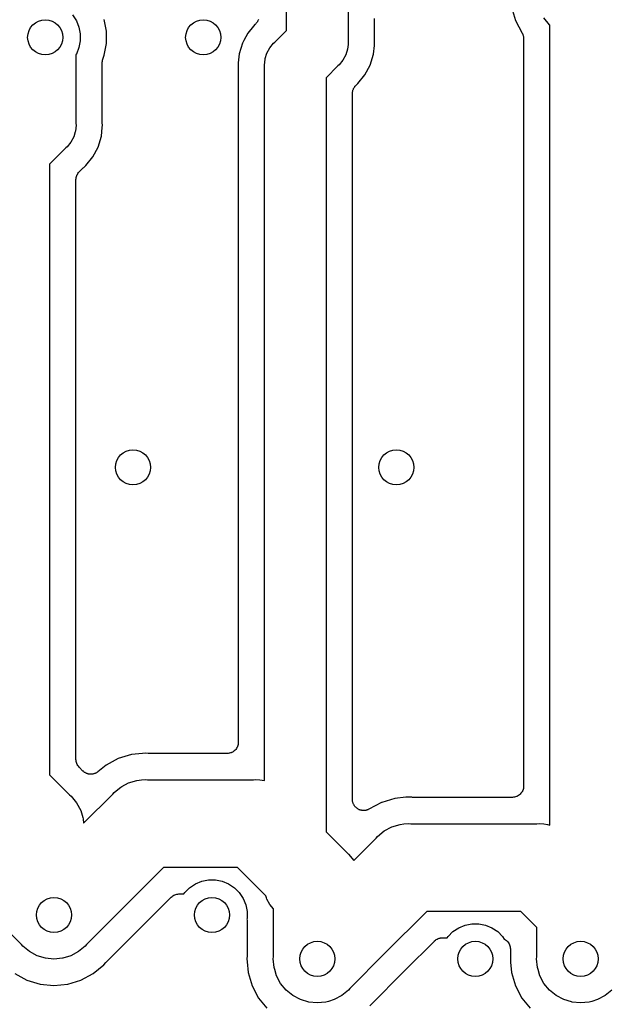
# Model space of a CAD drawing. Extents: x 59.7 to 90.8, y -72.3 to -46.6.
# Tile 3 of 10: x 69.2 to 75.9, y -66.6 to -55.4. Entities that reach past the tile are written whole.
import ezdxf

# ---------------------------------------------------------------- set-up
doc = ezdxf.new("R2010")
doc.units = 0
doc.header["$MEASUREMENT"] = 0
doc.layers.add('BLACK', color=7, linetype='CONTINUOUS')

msp = doc.modelspace()

# ---------------------------------------------------------------- linework, layer by layer
at = {"layer": 'BLACK', "linetype": 'CONTINUOUS'}
for p, q in [((72.25, -55.5207), (72.25, -55.2962)), ((72.95, -55.2962), (72.95, -55.6485)), ((74.8116, -55.2568), (74.8573, -55.4076)), ((69.8107, -55.345), (69.8545, -55.4105)), ((69.8545, -55.4105), (69.8846, -55.4833)), ((70.2, -55.5311), (70.1731, -55.3958)), ((71.9181, -55.4194), (71.9149, -55.4253)), ((71.9219, -55.4138), (71.9181, -55.4194)), ((71.924, -55.4085), (71.9219, -55.4138)), ((71.9268, -55.4036), (71.924, -55.4085)), ((71.9288, -55.3971), (71.9268, -55.4036)), ((73.25, -55.6275), (73.25, -55.3852)), ((74.8573, -55.4076), (74.935, -55.553)), ((75.2447, -55.4553), (75.1823, -55.3791)), ((69.8846, -55.4833), (69.9, -55.5606)), ((70.2, -55.6689), (70.2, -55.5311)), ((71.8718, -55.4738), (71.8069, -55.5528)), ((71.8882, -55.4538), (71.8718, -55.4738)), ((71.8718, -55.4738), (71.8718, -55.4738)), ((71.8905, -55.4519), (71.8882, -55.4538)), ((71.8945, -55.4479), (71.8905, -55.4519)), ((71.899, -55.4443), (71.8945, -55.4479)), ((71.9033, -55.4391), (71.899, -55.4443)), ((71.9081, -55.4344), (71.9033, -55.4391)), ((71.9112, -55.4297), (71.9081, -55.4344)), ((71.9149, -55.4253), (71.9112, -55.4297)), ((72.1147, -55.656), (72.25, -55.5207)), ((75.25, -55.4596), (75.2447, -55.4553)), ((75.25, -64.5752), (75.25, -55.4596)), ((69.9, -55.6394), (69.8846, -55.7167)), ((69.9, -55.5606), (69.9, -55.6394)), ((71.7617, -55.6374), (71.7466, -55.6657)), ((71.8069, -55.5528), (71.7617, -55.6374)), ((71.7617, -55.6374), (71.7617, -55.6374)), ((73.2505, -55.6328), (73.25, -55.6275)), ((73.2505, -55.6382), (73.2505, -55.6328)), ((73.2506, -55.64), (73.2505, -55.6382)), ((73.2531, -55.6657), (73.2506, -55.64)), ((74.935, -55.553), (74.9358, -55.5545)), ((74.9358, -55.5545), (74.9379, -55.5596)), ((74.9379, -55.5596), (74.9404, -55.5644)), ((74.9404, -55.5644), (74.9424, -55.5711)), ((74.9424, -55.5711), (74.945, -55.5776)), ((74.945, -55.5776), (74.946, -55.5829)), ((74.946, -55.5829), (74.9476, -55.5882)), ((74.9476, -55.5882), (74.9483, -55.5951)), ((74.9483, -55.5951), (74.9495, -55.6019)), ((74.9495, -55.6019), (74.9495, -55.6074)), ((74.9495, -55.6074), (74.95, -55.6128)), ((74.95, -55.6128), (74.95, -64.133)), ((69.8846, -55.7167), (69.8545, -55.7895)), ((70.1731, -55.8042), (70.2, -55.6689)), ((71.7466, -55.6657), (71.7094, -55.7883)), ((72.0251, -55.7811), (72.0576, -55.7203)), ((72.0576, -55.7203), (72.1013, -55.667)), ((72.1013, -55.667), (72.1147, -55.656)), ((72.9449, -55.7343), (72.9249, -55.8003)), ((72.95, -55.6829), (72.9449, -55.7343)), ((72.95, -55.6485), (72.9517, -55.6657)), ((72.9517, -55.6657), (72.95, -55.6829)), ((73.2406, -55.7931), (73.2506, -55.6914)), ((73.2506, -55.6913), (73.2531, -55.6657)), ((73.2506, -55.6914), (73.2506, -55.6913)), ((69.8545, -55.7895), (69.85, -55.7962)), ((69.85, -55.7962), (69.85, -56.5828)), ((70.15, -55.8834), (70.1513, -55.8719)), ((70.1513, -55.8719), (70.1525, -55.8603)), ((70.1525, -55.8603), (70.1527, -55.8596)), ((70.1527, -55.8596), (70.1528, -55.8588)), ((70.1528, -55.8588), (70.1563, -55.8477)), ((70.1563, -55.8477), (70.1597, -55.8366)), ((70.1597, -55.8366), (70.1731, -55.8042)), ((71.7094, -55.7883), (71.6994, -55.89)), ((71.9983, -55.9157), (72.0051, -55.8471)), ((72.0051, -55.8471), (72.0069, -55.8411)), ((72.0069, -55.8411), (72.0251, -55.7811)), ((72.8924, -55.8611), (72.8487, -55.9144)), ((72.9249, -55.8003), (72.8924, -55.8611)), ((73.2034, -55.9156), (73.2406, -55.7931)), ((70.15, -55.885), (70.15, -55.8834)), ((70.15, -55.8852), (70.15, -55.885)), ((70.15, -55.885), (70.15, -55.885)), ((70.15, -55.885), (70.15, -55.885)), ((70.15, -56.5618), (70.15, -55.8852)), ((71.6994, -55.89), (71.6969, -55.9157)), ((71.6969, -55.9157), (71.6994, -55.9414)), ((71.6994, -55.89), (71.6994, -55.89)), ((71.6994, -55.9414), (71.6996, -55.9432)), ((71.6996, -55.9432), (71.6995, -55.9485)), ((71.6995, -55.9485), (71.7, -55.9538)), ((71.7, -55.9538), (71.7, -63.633)), ((72, -55.9329), (71.9983, -55.9157)), ((72, -64.0681), (72, -55.9329)), ((72.8353, -55.9253), (72.7, -56.0607)), ((72.8487, -55.9144), (72.8353, -55.9253)), ((73.1431, -56.0286), (73.2034, -55.9156)), ((72.7, -56.0607), (72.7, -64.6537)), ((73.0618, -56.1275), (73.1431, -56.0286)), ((73.0028, -56.2119), (73.0045, -56.2066)), ((73.0045, -56.2066), (73.0056, -56.2012)), ((73.0056, -56.2012), (73.0082, -56.1948)), ((73.0082, -56.1948), (73.0103, -56.1883)), ((73.0103, -56.1883), (73.013, -56.1834)), ((73.013, -56.1834), (73.0151, -56.1783)), ((73.0151, -56.1783), (73.0189, -56.1726)), ((73.0189, -56.1726), (73.0222, -56.1666)), ((73.0222, -56.1666), (73.0258, -56.1623)), ((73.0258, -56.1623), (73.0289, -56.1577)), ((73.0289, -56.1577), (73.0337, -56.1529)), ((73.0337, -56.1529), (73.0381, -56.1476)), ((73.0381, -56.1476), (73.0425, -56.1441)), ((73.0425, -56.1441), (73.0464, -56.1402)), ((73.0464, -56.1402), (73.0618, -56.1275)), ((73, -56.2366), (73.0006, -56.231)), ((73, -56.2383), (73, -56.2366)), ((73, -64.2831), (73, -56.2383)), ((73.0006, -56.231), (73.0007, -56.2255)), ((73.0007, -56.2255), (73.002, -56.2188)), ((73.002, -56.2188), (73.0028, -56.2119)), ((69.8517, -56.6), (69.8449, -56.6686)), ((69.85, -56.5828), (69.8517, -56.6)), ((70.1406, -56.7274), (70.1506, -56.6257)), ((70.1505, -56.5672), (70.15, -56.5618)), ((70.1504, -56.5725), (70.1505, -56.5672)), ((70.1506, -56.5743), (70.1504, -56.5725)), ((70.1531, -56.6), (70.1506, -56.5743)), ((70.1506, -56.6257), (70.1531, -56.6)), ((70.1506, -56.6257), (70.1506, -56.6257)), ((69.8249, -56.7346), (69.7924, -56.7954)), ((69.8425, -56.6766), (69.8249, -56.7346)), ((69.8449, -56.6686), (69.8425, -56.6766)), ((70.1034, -56.8499), (70.1406, -56.7274)), ((69.7353, -56.8596), (69.55, -57.045)), ((69.7487, -56.8487), (69.7353, -56.8596)), ((69.7924, -56.7954), (69.7487, -56.8487)), ((70.0431, -56.9629), (70.1034, -56.8499)), ((69.9618, -57.0618), (70.0431, -56.9629)), ((69.55, -57.045), (69.55, -64.0037)), ((69.8872, -57.132), (69.9326, -57.0866)), ((69.9326, -57.0866), (69.9339, -57.0854)), ((69.9339, -57.0854), (69.9381, -57.082)), ((69.9381, -57.082), (69.9419, -57.0782)), ((69.9419, -57.0782), (69.9618, -57.0618)), ((69.85, -57.2201), (69.8513, -57.2084)), ((69.8513, -57.2084), (69.8525, -57.1967)), ((69.8525, -57.1967), (69.8527, -57.1961)), ((69.8527, -57.1961), (69.8528, -57.1954)), ((69.8528, -57.1954), (69.8563, -57.1842)), ((69.8563, -57.1842), (69.8598, -57.173)), ((69.8598, -57.173), (69.8601, -57.1725)), ((69.8601, -57.1725), (69.8603, -57.1718)), ((69.8603, -57.1718), (69.8659, -57.1615)), ((69.8659, -57.1615), (69.8715, -57.1512)), ((69.8715, -57.1512), (69.8719, -57.1507)), ((69.8719, -57.1507), (69.8722, -57.1501)), ((69.8722, -57.1501), (69.8797, -57.1411)), ((69.8797, -57.1411), (69.8872, -57.132)), ((69.85, -57.2214), (69.85, -57.2201)), ((69.85, -57.2218), (69.85, -57.2214)), ((69.85, -57.2214), (69.85, -57.2214)), ((69.85, -57.2214), (69.85, -57.2214)), ((69.85, -63.8268), (69.85, -57.2218)), ((71.6619, -63.7237), (71.6525, -63.7312)), ((71.6621, -63.7234), (71.6619, -63.7237)), ((71.6625, -63.7231), (71.6621, -63.7234)), ((71.6701, -63.7139), (71.6625, -63.7231)), ((71.6778, -63.7047), (71.6701, -63.7139)), ((71.678, -63.7044), (71.6778, -63.7047)), ((71.6783, -63.704), (71.678, -63.7044)), ((71.684, -63.6935), (71.6783, -63.704)), ((71.6897, -63.683), (71.684, -63.6935)), ((71.6899, -63.6826), (71.6897, -63.683)), ((71.6901, -63.6822), (71.6899, -63.6826)), ((71.6936, -63.6708), (71.6901, -63.6822)), ((71.6972, -63.6594), (71.6936, -63.6708)), ((71.6973, -63.659), (71.6972, -63.6594)), ((71.6974, -63.6585), (71.6973, -63.659)), ((71.6987, -63.6467), (71.6974, -63.6585)), ((71.7, -63.6348), (71.6987, -63.6467)), ((71.7, -63.633), (71.7, -63.6339)), ((71.7, -63.6339), (71.7, -63.6339)), ((71.7, -63.6339), (71.7, -63.6339)), ((71.7, -63.6339), (71.7, -63.6348)), ((69.8511, -63.8385), (69.85, -63.8268)), ((70.3324, -63.8173), (70.1934, -63.8916)), ((70.4832, -63.7716), (70.3324, -63.8173)), ((70.6068, -63.7594), (70.4832, -63.7716)), ((70.6069, -63.7594), (70.6068, -63.7594)), ((70.64, -63.7561), (70.6069, -63.7594)), ((70.6731, -63.7594), (70.64, -63.7561)), ((70.6784, -63.7594), (70.6731, -63.7594)), ((70.6838, -63.76), (70.6784, -63.7594)), ((70.6855, -63.76), (70.6838, -63.76)), ((71.573, -63.76), (70.6855, -63.76)), ((71.5849, -63.7588), (71.573, -63.76)), ((71.5968, -63.7577), (71.5849, -63.7588)), ((71.5972, -63.7576), (71.5968, -63.7577)), ((71.5977, -63.7576), (71.5972, -63.7576)), ((71.6091, -63.7541), (71.5977, -63.7576)), ((71.6206, -63.7508), (71.6091, -63.7541)), ((71.621, -63.7505), (71.6206, -63.7508)), ((71.6214, -63.7504), (71.621, -63.7505)), ((71.632, -63.7448), (71.6214, -63.7504)), ((71.6425, -63.7393), (71.632, -63.7448)), ((71.6429, -63.739), (71.6425, -63.7393)), ((71.6433, -63.7388), (71.6429, -63.739)), ((71.6525, -63.7312), (71.6433, -63.7388)), ((69.8522, -63.8502), (69.8511, -63.8385)), ((69.8524, -63.8508), (69.8522, -63.8502)), ((69.8524, -63.8515), (69.8524, -63.8508)), ((69.8558, -63.8627), (69.8524, -63.8515)), ((69.8591, -63.874), (69.8558, -63.8627)), ((69.8594, -63.8746), (69.8591, -63.874)), ((69.8596, -63.8752), (69.8594, -63.8746)), ((69.8651, -63.8856), (69.8596, -63.8752)), ((69.8705, -63.896), (69.8651, -63.8856)), ((69.8709, -63.8965), (69.8705, -63.896)), ((69.8712, -63.8971), (69.8709, -63.8965)), ((69.8786, -63.9062), (69.8712, -63.8971)), ((69.886, -63.9154), (69.8786, -63.9062)), ((69.8869, -63.9163), (69.886, -63.9154)), ((69.8872, -63.9166), (69.8869, -63.9163)), ((69.8869, -63.9163), (69.8869, -63.9163)), ((69.8869, -63.9163), (69.8869, -63.9163)), ((69.9301, -63.9595), (69.8872, -63.9166)), ((70.1934, -63.8916), (70.1005, -63.9679)), ((69.55, -64.0037), (69.7762, -64.2299)), ((69.9345, -63.9632), (69.9301, -63.9595)), ((69.9385, -63.9672), (69.9345, -63.9632)), ((69.9441, -63.971), (69.9385, -63.9672)), ((69.9492, -63.9752), (69.9441, -63.971)), ((69.9543, -63.978), (69.9492, -63.9752)), ((69.959, -63.9812), (69.9543, -63.978)), ((69.9652, -63.9838), (69.959, -63.9812)), ((69.9711, -63.987), (69.9652, -63.9838)), ((69.9766, -63.9886), (69.9711, -63.987)), ((69.9819, -63.9909), (69.9766, -63.9886)), ((69.9884, -63.9922), (69.9819, -63.9909)), ((69.9948, -63.9942), (69.9884, -63.9922)), ((70.0005, -63.9948), (69.9948, -63.9942)), ((70.0061, -63.996), (70.0005, -63.9948)), ((70.0128, -63.996), (70.0061, -63.996)), ((70.0194, -63.9967), (70.0128, -63.996)), ((70.0252, -63.9962), (70.0194, -63.9967)), ((70.0309, -63.9962), (70.0252, -63.9962)), ((70.0375, -63.995), (70.0309, -63.9962)), ((70.0441, -63.9944), (70.0375, -63.995)), ((70.0496, -63.9927), (70.0441, -63.9944)), ((70.0553, -63.9917), (70.0496, -63.9927)), ((70.0615, -63.9892), (70.0553, -63.9917)), ((70.0679, -63.9873), (70.0615, -63.9892)), ((70.073, -63.9846), (70.0679, -63.9873)), ((70.0783, -63.9825), (70.073, -63.9846)), ((70.0839, -63.9789), (70.0783, -63.9825)), ((70.0898, -63.9757), (70.0839, -63.9789)), ((70.0943, -63.9721), (70.0898, -63.9757)), ((70.0991, -63.969), (70.0943, -63.9721)), ((70.1005, -63.9679), (70.0991, -63.969)), ((70.542, -64.0672), (70.5953, -64.062)), ((70.5953, -64.062), (70.64, -64.0576)), ((70.64, -64.0576), (70.6646, -64.06)), ((70.6646, -64.06), (71.8746, -64.06)), ((71.8746, -64.06), (71.8992, -64.0576)), ((71.8992, -64.0576), (71.9439, -64.062)), ((71.9439, -64.062), (71.9972, -64.0672)), ((70.2847, -64.2047), (70.3265, -64.1705)), ((70.3265, -64.1705), (70.3609, -64.1423)), ((70.3609, -64.1423), (70.371, -64.1369)), ((70.371, -64.1369), (70.4477, -64.0958)), ((70.4477, -64.0958), (70.542, -64.0672)), ((71.9972, -64.0672), (72, -64.0681)), ((74.9436, -64.1708), (74.9401, -64.1822)), ((74.9472, -64.1594), (74.9436, -64.1708)), ((74.9473, -64.159), (74.9472, -64.1594)), ((74.9474, -64.1585), (74.9473, -64.159)), ((74.9487, -64.1467), (74.9474, -64.1585)), ((74.95, -64.1348), (74.9487, -64.1467)), ((74.95, -64.133), (74.95, -64.1339)), ((74.95, -64.1339), (74.95, -64.1339)), ((74.95, -64.1339), (74.95, -64.1339)), ((74.95, -64.1339), (74.95, -64.1348)), ((69.7762, -64.2299), (69.7953, -64.2455)), ((69.7953, -64.2455), (69.8577, -64.3217)), ((69.9379, -64.555), (70.2691, -64.2238)), ((70.2691, -64.2238), (70.2847, -64.2047)), ((73.0006, -64.289), (73, -64.2831)), ((73.4832, -64.2716), (73.3343, -64.3167)), ((73.6068, -64.2594), (73.4832, -64.2716)), ((73.6069, -64.2594), (73.6068, -64.2594)), ((73.64, -64.2561), (73.6069, -64.2594)), ((73.6731, -64.2594), (73.64, -64.2561)), ((73.6784, -64.2594), (73.6731, -64.2594)), ((73.6838, -64.26), (73.6784, -64.2594)), ((73.6855, -64.26), (73.6838, -64.26)), ((74.823, -64.26), (73.6855, -64.26)), ((74.8349, -64.2588), (74.823, -64.26)), ((74.8468, -64.2577), (74.8349, -64.2588)), ((74.8472, -64.2576), (74.8468, -64.2577)), ((74.8477, -64.2576), (74.8472, -64.2576)), ((74.8591, -64.2541), (74.8477, -64.2576)), ((74.8706, -64.2508), (74.8591, -64.2541)), ((74.871, -64.2505), (74.8706, -64.2508)), ((74.8714, -64.2504), (74.871, -64.2505)), ((74.8819, -64.2448), (74.8714, -64.2504)), ((74.8925, -64.2393), (74.8819, -64.2448)), ((74.8929, -64.239), (74.8925, -64.2393)), ((74.8933, -64.2388), (74.8929, -64.239)), ((74.9025, -64.2312), (74.8933, -64.2388)), ((74.9119, -64.2237), (74.9025, -64.2312)), ((74.9121, -64.2234), (74.9119, -64.2237)), ((74.9125, -64.2231), (74.9121, -64.2234)), ((74.9201, -64.2139), (74.9125, -64.2231)), ((74.9278, -64.2047), (74.9201, -64.2139)), ((74.928, -64.2044), (74.9278, -64.2047)), ((74.9283, -64.204), (74.928, -64.2044)), ((74.934, -64.1935), (74.9283, -64.204)), ((74.9397, -64.183), (74.934, -64.1935)), ((74.9399, -64.1826), (74.9397, -64.183)), ((74.9401, -64.1822), (74.9399, -64.1826)), ((69.8577, -64.3217), (69.9042, -64.4085)), ((73.0005, -64.2949), (73.0006, -64.289)), ((73.0018, -64.3013), (73.0005, -64.2949)), ((73.0024, -64.3078), (73.0018, -64.3013)), ((73.0041, -64.3134), (73.0024, -64.3078)), ((73.0052, -64.3192), (73.0041, -64.3134)), ((73.0077, -64.3252), (73.0052, -64.3192)), ((73.0096, -64.3315), (73.0077, -64.3252)), ((73.0124, -64.3367), (73.0096, -64.3315)), ((73.0146, -64.3422), (73.0124, -64.3367)), ((73.0182, -64.3476), (73.0146, -64.3422)), ((73.0212, -64.3534), (73.0182, -64.3476)), ((73.025, -64.3579), (73.0212, -64.3534)), ((73.0282, -64.3629), (73.025, -64.3579)), ((73.0328, -64.3675), (73.0282, -64.3629)), ((73.0369, -64.3726), (73.0328, -64.3675)), ((73.0414, -64.3763), (73.0369, -64.3726)), ((73.0456, -64.3806), (73.0414, -64.3763)), ((73.051, -64.3842), (73.0456, -64.3806)), ((73.056, -64.3884), (73.051, -64.3842)), ((73.0612, -64.3912), (73.056, -64.3884)), ((73.0661, -64.3945), (73.0612, -64.3912)), ((73.0721, -64.3971), (73.0661, -64.3945)), ((73.0778, -64.4002), (73.0721, -64.3971)), ((73.1798, -64.3981), (73.1746, -64.4008)), ((73.1853, -64.3959), (73.1798, -64.3981)), ((73.1869, -64.3951), (73.1853, -64.3959)), ((73.3324, -64.3173), (73.1869, -64.3951)), ((73.3343, -64.3167), (73.3324, -64.3173)), ((73.3343, -64.3167), (73.3343, -64.3167)), ((69.9042, -64.4085), (69.9281, -64.4875)), ((69.9281, -64.4875), (69.9328, -64.5028)), ((69.9328, -64.5028), (69.9379, -64.555)), ((73.0834, -64.4019), (73.0778, -64.4002)), ((73.0889, -64.4042), (73.0834, -64.4019)), ((73.0952, -64.4056), (73.0889, -64.4042)), ((73.1015, -64.4075), (73.0952, -64.4056)), ((73.1073, -64.4081), (73.1015, -64.4075)), ((73.1131, -64.4093), (73.1073, -64.4081)), ((73.1196, -64.4094), (73.1131, -64.4093)), ((73.1261, -64.4101), (73.1196, -64.4094)), ((73.132, -64.4095), (73.1261, -64.4101)), ((73.1379, -64.4096), (73.132, -64.4095)), ((73.1443, -64.4084), (73.1379, -64.4096)), ((73.1508, -64.4078), (73.1443, -64.4084)), ((73.1565, -64.4062), (73.1508, -64.4078)), ((73.1623, -64.4051), (73.1565, -64.4062)), ((73.1683, -64.4027), (73.1623, -64.4051)), ((73.1746, -64.4008), (73.1683, -64.4027)), ((73.3609, -64.6423), (73.4477, -64.5958)), ((73.4477, -64.5958), (73.542, -64.5672)), ((73.542, -64.5672), (73.5855, -64.5629)), ((73.5855, -64.5629), (73.64, -64.5576)), ((73.64, -64.5576), (73.6646, -64.56)), ((73.6646, -64.56), (75.1011, -64.56)), ((75.1011, -64.56), (75.1257, -64.5576)), ((75.1257, -64.5576), (75.1802, -64.5629)), ((75.1802, -64.5629), (75.2237, -64.5672)), ((75.2237, -64.5672), (75.25, -64.5752)), ((72.7, -64.6537), (72.9362, -64.8899)), ((73.0148, -64.9781), (73.2691, -64.7238)), ((73.2691, -64.7238), (73.2847, -64.7047)), ((73.2847, -64.7047), (73.3609, -64.6423)), ((72.9362, -64.8899), (72.9553, -64.9055)), ((72.9553, -64.9055), (73.0148, -64.9781)), ((70.8471, -65.06), (70.3709, -65.5362)), ((71.6921, -65.06), (70.8471, -65.06)), ((72.0138, -65.3817), (71.6921, -65.06)), ((71.0893, -65.345), (71.145, -65.2893)), ((71.145, -65.2893), (71.2105, -65.2455)), ((71.2105, -65.2455), (71.2833, -65.2154)), ((71.2833, -65.2154), (71.3606, -65.2)), ((71.3606, -65.2), (71.4394, -65.2)), ((71.4394, -65.2), (71.5167, -65.2154)), ((71.5167, -65.2154), (71.5895, -65.2455)), ((71.5895, -65.2455), (71.655, -65.2893)), ((71.655, -65.2893), (71.7107, -65.345)), ((70.5979, -65.7335), (70.9342, -65.3972)), ((70.9342, -65.3972), (70.9345, -65.3969)), ((70.9345, -65.3969), (70.9354, -65.396)), ((70.9345, -65.3969), (70.9345, -65.3969)), ((70.9345, -65.3969), (70.9345, -65.3969)), ((70.9354, -65.396), (70.9446, -65.3886)), ((70.9446, -65.3886), (70.9537, -65.3812)), ((70.9537, -65.3812), (70.9543, -65.3809)), ((70.9543, -65.3809), (70.9548, -65.3805)), ((70.9548, -65.3805), (70.9652, -65.3751)), ((70.9652, -65.3751), (70.9756, -65.3696)), ((70.9756, -65.3696), (70.9762, -65.3694)), ((70.9762, -65.3694), (70.9768, -65.3691)), ((70.9768, -65.3691), (70.9881, -65.3658)), ((70.9881, -65.3658), (70.9993, -65.3624)), ((70.9993, -65.3624), (71, -65.3624)), ((71, -65.3624), (71.0006, -65.3622)), ((71.0006, -65.3622), (71.0123, -65.3611)), ((71.0123, -65.3611), (71.024, -65.36)), ((71.024, -65.36), (71.0793, -65.36)), ((71.0793, -65.36), (71.0893, -65.345)), ((71.7107, -65.345), (71.7545, -65.4105)), ((72.0209, -65.4052), (72.0138, -65.3817)), ((72.0251, -65.4189), (72.0209, -65.4052)), ((71.7545, -65.4105), (71.7846, -65.4833)), ((71.7846, -65.4833), (71.8, -65.5606)), ((72.0576, -65.4797), (72.0251, -65.4189)), ((72.1, -65.5314), (72.0576, -65.4797)), ((70.3709, -65.5362), (69.9709, -65.9362)), ((70.3709, -65.5362), (70.3709, -65.5362)), ((71.8, -65.5606), (71.8, -65.6394)), ((72.1, -66.0754), (72.1, -65.5314)), ((73.8471, -65.56), (73.3709, -66.0362)), ((74.9186, -65.56), (73.8471, -65.56)), ((75.1, -65.7414), (74.9186, -65.56)), ((70.1979, -66.1335), (70.5979, -65.7335)), ((71.8, -65.6394), (71.7983, -65.6482)), ((71.7983, -65.6482), (71.7983, -65.6483)), ((71.7983, -65.6483), (71.7995, -65.6551)), ((71.7995, -65.6551), (71.7995, -65.6606)), ((71.7995, -65.6606), (71.8, -65.666)), ((71.8, -65.666), (71.8, -66.0545)), ((74.145, -65.7893), (74.2105, -65.7455)), ((74.2105, -65.7455), (74.2833, -65.7154)), ((74.2833, -65.7154), (74.3606, -65.7)), ((74.3606, -65.7), (74.4394, -65.7)), ((74.4394, -65.7), (74.5167, -65.7154)), ((74.5167, -65.7154), (74.5895, -65.7455)), ((74.5895, -65.7455), (74.655, -65.7893)), ((75.1, -66.0754), (75.1, -65.7414)), ((69.2291, -65.9362), (69.1038, -65.8109)), ((74.0793, -65.86), (74.0893, -65.845)), ((74.0893, -65.845), (74.145, -65.7893)), ((74.655, -65.7893), (74.7107, -65.845)), ((74.7107, -65.845), (74.7302, -65.8742)), ((69.2447, -65.9553), (69.2291, -65.9362)), ((69.2638, -65.9709), (69.2447, -65.9553)), ((69.9553, -65.9553), (69.8791, -66.0177)), ((69.9709, -65.9362), (69.9553, -65.9553)), ((73.598, -66.2334), (73.9342, -65.8972)), ((73.9342, -65.8972), (73.9345, -65.8969)), ((73.9345, -65.8969), (73.9354, -65.896)), ((73.9345, -65.8969), (73.9345, -65.8969)), ((73.9345, -65.8969), (73.9345, -65.8969)), ((73.9354, -65.896), (73.9446, -65.8886)), ((73.9446, -65.8886), (73.9537, -65.8812)), ((73.9537, -65.8812), (73.9543, -65.8809)), ((73.9543, -65.8809), (73.9548, -65.8805)), ((73.9548, -65.8805), (73.9652, -65.8751)), ((73.9652, -65.8751), (73.9756, -65.8696)), ((73.9756, -65.8696), (73.9762, -65.8694)), ((73.9762, -65.8694), (73.9768, -65.8691)), ((73.9768, -65.8691), (73.9881, -65.8658)), ((73.9881, -65.8658), (73.9993, -65.8624)), ((73.9993, -65.8624), (74, -65.8624)), ((74, -65.8624), (74.0006, -65.8622)), ((74.0006, -65.8622), (74.0123, -65.8611)), ((74.0123, -65.8611), (74.024, -65.86)), ((74.024, -65.86), (74.0793, -65.86)), ((74.7302, -65.8742), (74.7335, -65.876)), ((74.7335, -65.876), (74.744, -65.8817)), ((74.744, -65.8817), (74.7444, -65.882)), ((74.7444, -65.882), (74.7448, -65.8822)), ((74.7448, -65.8822), (74.7539, -65.8899)), ((74.7539, -65.8899), (74.7631, -65.8975)), ((74.7631, -65.8975), (74.7634, -65.8979)), ((74.7634, -65.8979), (74.7637, -65.8981)), ((74.7637, -65.8981), (74.7712, -65.9075)), ((74.7712, -65.9075), (74.7788, -65.9167)), ((74.7788, -65.9167), (74.779, -65.9171)), ((74.779, -65.9171), (74.7793, -65.9175)), ((74.7793, -65.9175), (74.7848, -65.928)), ((74.7848, -65.928), (74.7904, -65.9386)), ((74.7904, -65.9386), (74.7905, -65.939)), ((74.7905, -65.939), (74.7908, -65.9394)), ((74.7908, -65.9394), (74.7941, -65.9509)), ((74.7941, -65.9509), (74.7976, -65.9623)), ((74.7976, -65.9623), (74.7976, -65.9628)), ((74.7976, -65.9628), (74.7977, -65.9632)), ((74.7977, -65.9632), (74.7988, -65.9751)), ((69.3209, -66.0177), (69.2638, -65.9709)), ((69.2638, -65.9709), (69.2638, -65.9709)), ((69.4077, -66.0642), (69.3209, -66.0177)), ((69.502, -66.0928), (69.4077, -66.0642)), ((69.7923, -66.0642), (69.7002, -66.0921)), ((69.8791, -66.0177), (69.7923, -66.0642)), ((71.7994, -66.0669), (71.7961, -66.1)), ((71.8, -66.0562), (71.7994, -66.0616)), ((71.7994, -66.0616), (71.7994, -66.0669)), ((71.8, -66.0545), (71.8, -66.0562)), ((72.0976, -66.1), (72.1, -66.0754)), ((73.3709, -66.0362), (72.9709, -66.4362)), ((73.3709, -66.0362), (73.3709, -66.0362)), ((74.7988, -65.9751), (74.8, -65.987)), ((74.8, -66.0562), (74.7997, -66.059)), ((74.7997, -66.059), (74.8, -66.0606)), ((74.8, -65.987), (74.8, -66.0545)), ((74.8, -66.0545), (74.8, -66.0562)), ((74.8, -66.0606), (74.8, -66.1393)), ((75.0976, -66.1), (75.1, -66.0754)), ((69.6, -66.1024), (69.502, -66.0928)), ((69.698, -66.0928), (69.6, -66.1024)), ((69.7002, -66.0921), (69.698, -66.0928)), ((70.0466, -66.2684), (70.1684, -66.1684)), ((70.1684, -66.1684), (70.1895, -66.1427)), ((70.1895, -66.1427), (70.1907, -66.1414)), ((70.1907, -66.1414), (70.1945, -66.1376)), ((70.1945, -66.1376), (70.1979, -66.1335)), ((71.7961, -66.1), (71.7994, -66.1331)), ((71.7994, -66.1331), (71.7994, -66.1332)), ((71.7994, -66.1332), (71.8116, -66.2568)), ((72.1072, -66.198), (72.0976, -66.1)), ((74.8, -66.1393), (74.8116, -66.2568)), ((75.1072, -66.198), (75.0976, -66.1)), ((69.1534, -66.2684), (69.2924, -66.3427)), ((69.9076, -66.3427), (70.0466, -66.2684)), ((71.8116, -66.2568), (71.8573, -66.4076)), ((72.1141, -66.2207), (72.1072, -66.198)), ((72.1358, -66.2923), (72.1141, -66.2207)), ((72.1823, -66.3791), (72.1358, -66.2923)), ((73.1979, -66.6335), (73.5979, -66.2335)), ((73.5979, -66.2335), (73.598, -66.2334)), ((74.8116, -66.2568), (74.8573, -66.4076)), ((75.1141, -66.2207), (75.1072, -66.198)), ((75.1358, -66.2923), (75.1141, -66.2207)), ((75.1823, -66.3791), (75.1358, -66.2923)), ((69.2924, -66.3427), (69.4432, -66.3884)), ((69.4432, -66.3884), (69.6, -66.4039)), ((69.6, -66.4039), (69.7568, -66.3884)), ((69.7568, -66.3884), (69.9076, -66.3427)), ((71.8573, -66.4076), (71.9316, -66.5466)), ((72.2447, -66.4553), (72.1823, -66.3791)), ((74.8573, -66.4076), (74.9316, -66.5466)), ((75.2447, -66.4553), (75.1823, -66.3791)), ((72.3209, -66.5177), (72.2447, -66.4553)), ((72.4077, -66.5642), (72.3209, -66.5177)), ((72.8791, -66.5177), (72.7923, -66.5642)), ((72.9553, -66.4553), (72.8791, -66.5177)), ((72.9709, -66.4362), (72.9553, -66.4553)), ((75.3209, -66.5177), (75.2447, -66.4553)), ((75.4077, -66.5642), (75.3209, -66.5177)), ((75.8791, -66.5177), (75.7923, -66.5642)), ((75.9553, -66.4553), (75.8791, -66.5177)), ((71.9316, -66.5466), (72.0261, -66.6618)), ((72.502, -66.5928), (72.4077, -66.5642)), ((72.6, -66.6024), (72.502, -66.5928)), ((72.698, -66.5928), (72.6, -66.6024)), ((72.7266, -66.5841), (72.698, -66.5928)), ((72.7923, -66.5642), (72.7266, -66.5841)), ((74.9316, -66.5466), (75.0261, -66.6618)), ((75.4941, -66.5904), (75.4077, -66.5642)), ((75.502, -66.5928), (75.4941, -66.5904)), ((75.6, -66.6024), (75.502, -66.5928)), ((75.698, -66.5928), (75.6, -66.6024)), ((75.7266, -66.5841), (75.698, -66.5928)), ((75.7923, -66.5642), (75.7266, -66.5841))]:
    msp.add_line(p, q, dxfattribs=at)
at = {"layer": 'BLACK'}
for centre in [(69.5, -55.6), (71.3, -55.6), (70.5, -60.5), (73.5, -60.5), (69.6, -65.6), (71.4, -65.6), (72.6, -66.1), (74.4, -66.1), (75.6, -66.1)]:
    msp.add_circle(centre, 0.2, dxfattribs=at)

doc.saveas('drawing.dxf')
